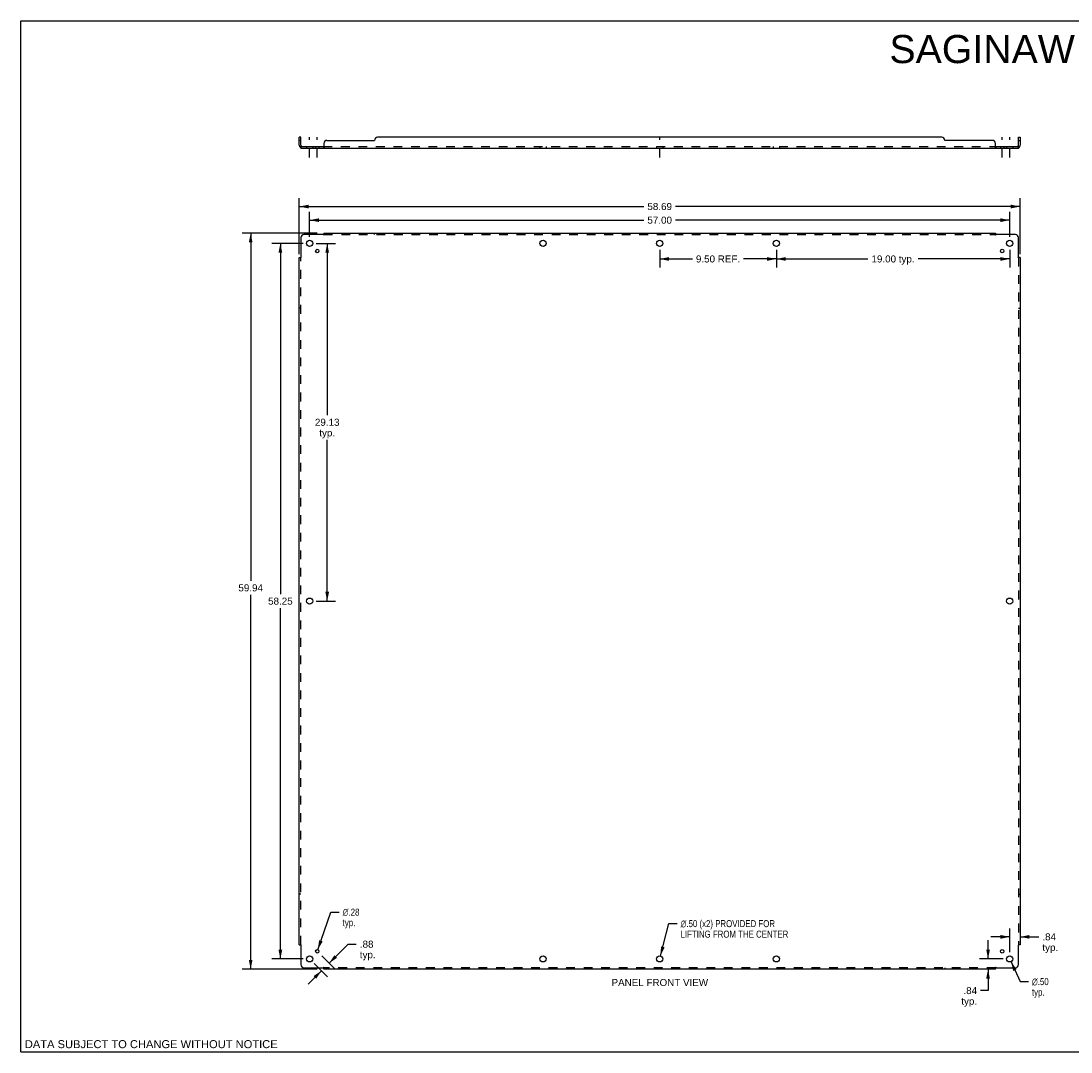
# Model space of a CAD drawing. Header units: inches. Extents: x 0 to 130, y 0 to 84.
# Tile 1 of 2: x 0 to 85, y 0 to 84. Entities that reach past the tile are written whole.
import ezdxf

# ---------------------------------------------------------------- set-up
doc = ezdxf.new("R2010")
doc.units = ezdxf.units.IN
doc.header["$LTSCALE"] = 7.134538
doc.header["$MEASUREMENT"] = 0
doc.linetypes.add('DASHED', pattern=[0.2, 0.1, -0.1])
doc.linetypes.add('HIDDEN', pattern=[0.2, 0.1, -0.1])
doc.layers.get('0').update_dxf_attribs({"linetype": 'CONTINUOUS'})
for name, color, linetype in [('21_WIDE_OR_GREATER', 7, 'CONTINUOUS'), ('DEFAULT_2', 8, 'HIDDEN'), ('DIMENSIONS', 7, 'CONTINUOUS')]:
    doc.layers.add(name, color=color, linetype=linetype)
doc.styles.get("Standard").update_dxf_attribs({"font": 'arial.ttf'})
doc.styles.add('TEXTSTYLE_1', font='gdt', dxfattribs={"width": 0.8})
doc.dimstyles.new('DIMSTYLE_1', dxfattribs={"dimtxt": 0.572289, "dimasz": 0.763052, "dimexe": 0.09, "dimexo": 0.07, "dimgap": 0.0375, "dimtad": 0, "dimtih": 1, "dimtoh": 1, "dimzin": 4, "dimdsep": 46, "dimtxsty": 'Standard', "dimblk": '_FILLED', "dimblk1": '_FILLED', "dimblk2": '_FILLED', "dimcen": 0.09, "dimadec": 3, "dimazin": 1, "dimtfac": 1, "dimtdec": 3, "dimtofl": 0, "dimtmove": 0, "dimatfit": 3, "dimldrblk": '_FILLED', "dimfxl": 0, "dimtolj": 1, "dimtzin": 4, "dimarcsym": 0})
doc.dimstyles.new('DIMSTYLE_2', dxfattribs={"dimtxt": 0.572289, "dimasz": 0.763052, "dimexe": 0.09, "dimexo": 0.07, "dimgap": 0.09, "dimtad": 0, "dimtih": 1, "dimtoh": 1, "dimzin": 4, "dimdsep": 46, "dimtxsty": 'Standard', "dimblk": '_FILLED', "dimblk1": '_FILLED', "dimblk2": '_FILLED', "dimcen": 0.09, "dimadec": 3, "dimazin": 1, "dimtfac": 1, "dimtdec": 3, "dimtofl": 0, "dimtmove": 0, "dimatfit": 1, "dimldrblk": '_FILLED', "dimfxl": 0, "dimtolj": 1, "dimtzin": 4, "dimarcsym": 0})

# ---------------------------------------------------------------- blocks, each defined once
blk = doc.blocks.new('_FILLED')
at = {"color": 0, "linetype": 'ByBlock'}
blk.add_solid([(0, 0), (-1, 0.2), (-1, -0.2)], dxfattribs=at)
blk = doc.blocks.new('*D1')
at = {"layer": 'DIMENSIONS', "color": 2, "linetype": 'Continuous'}
for p, q in [((61.502, 65.296), (61.502, 63.877)), ((80.502, 65.296), (80.502, 63.877)), ((61.502, 64.564), (68.962, 64.564)), ((80.502, 64.564), (73.042, 64.564))]:
    blk.add_line(p, q, dxfattribs=at)
at = {"layer": 'DIMENSIONS', "color": 2, "linetype": 'Continuous', "xscale": 0.7630522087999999, "yscale": 0.7630522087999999, "zscale": 0.7630522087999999, "rotation": 180}
blk.add_blockref('_FILLED', (61.502, 64.564), dxfattribs=at)
at = {"layer": 'DIMENSIONS', "color": 2, "linetype": 'Continuous', "xscale": 0.7630522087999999, "yscale": 0.7630522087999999, "zscale": 0.7630522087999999}
blk.add_blockref('_FILLED', (80.502, 64.564), dxfattribs=at)
at = {"layer": 'DIMENSIONS', "color": 2, "linetype": 'Continuous', "insert": (71.002, 64.85), "char_height": 0.5723, "width": 3.5082, "attachment_point": 2, "line_spacing_factor": 0.9}
blk.add_mtext('19.00 typ.', dxfattribs=at)
blk = doc.blocks.new('*D2')
at = {"layer": 'DIMENSIONS', "color": 2, "linetype": 'Continuous'}
for p, q in [((52.002, 65.296), (52.002, 63.877)), ((61.502, 65.296), (61.502, 63.877)), ((52.002, 64.564), (54.669, 64.564)), ((61.502, 64.564), (58.835, 64.564))]:
    blk.add_line(p, q, dxfattribs=at)
at = {"layer": 'DIMENSIONS', "color": 2, "linetype": 'Continuous', "xscale": 0.7630522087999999, "yscale": 0.7630522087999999, "zscale": 0.7630522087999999, "rotation": 180}
blk.add_blockref('_FILLED', (52.002, 64.564), dxfattribs=at)
at = {"layer": 'DIMENSIONS', "color": 2, "linetype": 'Continuous', "xscale": 0.7630522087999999, "yscale": 0.7630522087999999, "zscale": 0.7630522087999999}
blk.add_blockref('_FILLED', (61.502, 64.564), dxfattribs=at)
at = {"layer": 'DIMENSIONS', "color": 2, "linetype": 'Continuous', "insert": (56.752, 64.85), "char_height": 0.5723, "width": 3.5933, "attachment_point": 2, "line_spacing_factor": 0.9}
blk.add_mtext('9.50 REF.', dxfattribs=at)
blk = doc.blocks.new('*D3')
at = {"layer": 'DIMENSIONS', "color": 2, "linetype": 'Continuous'}
for p, q in [((52.065, 7.822), (52.749, 10.452)), ((52.749, 10.452), (53.416, 10.452))]:
    blk.add_line(p, q, dxfattribs=at)
at = {"layer": 'DIMENSIONS', "color": 2, "linetype": 'Continuous', "xscale": 0.7630522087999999, "yscale": 0.7630522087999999, "zscale": 0.7630522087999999, "rotation": 255.4272772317}
blk.add_blockref('_FILLED', (52.065, 7.822), dxfattribs=at)
at = {"layer": 'DIMENSIONS', "color": 2, "linetype": 'Continuous', "insert": (53.702, 10.738), "char_height": 0.57229, "width": 10.94796, "attachment_point": 1, "line_spacing_factor": 0.9, "style": 'TEXTSTYLE_1'}
blk.add_mtext('{\\fgdt;n}\\fArial;.50 (x2) PROVIDED FOR\\PLIFTING FROM THE CENTER', dxfattribs=at)
blk = doc.blocks.new('*D4')
at = {"layer": 'DIMENSIONS', "color": 2, "linetype": 'Continuous'}
for p, q in [((24.036, 65.83), (25.616, 65.83)), ((24.93, 65.83), (24.93, 51.84)), ((24.93, 36.705), (24.93, 49.837)), ((24.036, 36.705), (25.616, 36.705))]:
    blk.add_line(p, q, dxfattribs=at)
at = {"layer": 'DIMENSIONS', "color": 2, "linetype": 'Continuous', "xscale": 0.7630522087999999, "yscale": 0.7630522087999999, "zscale": 0.7630522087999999}
for p, rotation in [((24.93, 65.83), 90), ((24.93, 36.705), 270)]:
    blk.add_blockref('_FILLED', p, dxfattribs=dict(at, rotation=rotation))
at = {"layer": 'DIMENSIONS', "color": 2, "linetype": 'Continuous', "insert": (24.93, 51.553), "char_height": 0.5723, "width": 1.99982, "attachment_point": 2, "line_spacing_factor": 0.9}
blk.add_mtext('29.13\\Ptyp.', dxfattribs=at)
blk = doc.blocks.new('*D5')
at = {"layer": 'DIMENSIONS', "color": 2, "linetype": 'Continuous'}
for p, q in [((23.502, 66.364), (23.502, 68.409)), ((80.502, 66.364), (80.502, 68.409)), ((23.502, 67.723), (50.716, 67.723)), ((80.502, 67.723), (53.288, 67.723))]:
    blk.add_line(p, q, dxfattribs=at)
at = {"layer": 'DIMENSIONS', "color": 2, "linetype": 'Continuous', "xscale": 0.7630522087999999, "yscale": 0.7630522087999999, "zscale": 0.7630522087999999, "rotation": 180}
blk.add_blockref('_FILLED', (23.502, 67.723), dxfattribs=at)
at = {"layer": 'DIMENSIONS', "color": 2, "linetype": 'Continuous', "xscale": 0.7630522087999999, "yscale": 0.7630522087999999, "zscale": 0.7630522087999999}
blk.add_blockref('_FILLED', (80.502, 67.723), dxfattribs=at)
at = {"layer": 'DIMENSIONS', "color": 2, "linetype": 'Continuous', "insert": (52.002, 68.009), "char_height": 0.5723, "width": 1.99982, "attachment_point": 2, "line_spacing_factor": 0.9}
blk.add_mtext('57.00', dxfattribs=at)
blk = doc.blocks.new('*D6')
at = {"layer": 'DIMENSIONS', "color": 2, "linetype": 'Continuous'}
for p, q in [((22.658, 64.958), (22.658, 69.517)), ((81.346, 64.958), (81.346, 69.517)), ((22.658, 68.83), (50.716, 68.83)), ((81.346, 68.83), (53.288, 68.83))]:
    blk.add_line(p, q, dxfattribs=at)
at = {"layer": 'DIMENSIONS', "color": 2, "linetype": 'Continuous', "xscale": 0.7630522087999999, "yscale": 0.7630522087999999, "zscale": 0.7630522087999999, "rotation": 180}
blk.add_blockref('_FILLED', (22.658, 68.83), dxfattribs=at)
at = {"layer": 'DIMENSIONS', "color": 2, "linetype": 'Continuous', "xscale": 0.7630522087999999, "yscale": 0.7630522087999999, "zscale": 0.7630522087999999}
blk.add_blockref('_FILLED', (81.346, 68.83), dxfattribs=at)
at = {"layer": 'DIMENSIONS', "color": 2, "linetype": 'Continuous', "insert": (52.002, 69.116), "char_height": 0.5723, "width": 1.99982, "attachment_point": 2, "line_spacing_factor": 0.9}
blk.add_mtext('58.69', dxfattribs=at)
blk = doc.blocks.new('*D7')
at = {"layer": 'DIMENSIONS', "color": 2, "linetype": 'Continuous'}
for p, q in [((22.968, 65.83), (20.432, 65.83)), ((21.118, 65.83), (21.118, 37.277)), ((21.118, 7.58), (21.118, 36.132)), ((22.968, 7.58), (20.432, 7.58))]:
    blk.add_line(p, q, dxfattribs=at)
at = {"layer": 'DIMENSIONS', "color": 2, "linetype": 'Continuous', "xscale": 0.7630522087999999, "yscale": 0.7630522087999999, "zscale": 0.7630522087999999}
for p, rotation in [((21.118, 65.83), 90), ((21.118, 7.58), 270)]:
    blk.add_blockref('_FILLED', p, dxfattribs=dict(at, rotation=rotation))
at = {"layer": 'DIMENSIONS', "color": 2, "linetype": 'Continuous', "insert": (21.118, 36.991), "char_height": 0.5723, "width": 1.99982, "attachment_point": 2, "line_spacing_factor": 0.9}
blk.add_mtext('58.25', dxfattribs=at)
blk = doc.blocks.new('*D8')
at = {"layer": '21_WIDE_OR_GREATER', "color": 2, "linetype": 'Continuous'}
for p, q in [((24.124, 66.674), (18.013, 66.674)), ((18.7, 66.674), (18.7, 38.359)), ((18.7, 6.736), (18.7, 37.214)), ((24.124, 6.736), (18.013, 6.736))]:
    blk.add_line(p, q, dxfattribs=at)
at = {"layer": '21_WIDE_OR_GREATER', "color": 2, "linetype": 'Continuous', "xscale": 0.7630522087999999, "yscale": 0.7630522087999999, "zscale": 0.7630522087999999}
for p, rotation in [((18.7, 66.674), 90), ((18.7, 6.736), 270)]:
    blk.add_blockref('_FILLED', p, dxfattribs=dict(at, rotation=rotation))
at = {"layer": '21_WIDE_OR_GREATER', "color": 2, "linetype": 'Continuous', "insert": (18.7, 38.073), "char_height": 0.5723, "width": 1.99982, "attachment_point": 2, "line_spacing_factor": 0.9}
blk.add_mtext('59.94', dxfattribs=at)
blk = doc.blocks.new('*D9')
at = {"layer": 'DIMENSIONS', "color": 2, "linetype": 'Continuous'}
for p, q in [((24.167, 8.331), (25.236, 11.388)), ((25.236, 11.388), (25.904, 11.388))]:
    blk.add_line(p, q, dxfattribs=at)
at = {"layer": 'DIMENSIONS', "color": 2, "linetype": 'Continuous', "xscale": 0.7630522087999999, "yscale": 0.7630522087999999, "zscale": 0.7630522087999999, "rotation": 250.7183775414}
blk.add_blockref('_FILLED', (24.167, 8.331), dxfattribs=at)
at = {"layer": 'DIMENSIONS', "color": 2, "linetype": 'Continuous', "insert": (26.19, 11.674), "char_height": 0.57229, "width": 1.87359, "attachment_point": 1, "line_spacing_factor": 0.9, "style": 'TEXTSTYLE_1'}
blk.add_mtext('{\\fgdt;n}\\fArial;.28\\Ptyp.', dxfattribs=at)
blk = doc.blocks.new('*D10')
at = {"layer": 'DIMENSIONS', "color": 2, "linetype": 'Continuous'}
for p, q in [((25.087, 7.232), (26.634, 8.778)), ((26.634, 8.778), (27.302, 8.778)), ((24.498, 7.821), (25.573, 6.746)), ((23.88, 7.202), (24.954, 6.127)), ((24.469, 6.613), (23.39, 5.534))]:
    blk.add_line(p, q, dxfattribs=at)
at = {"layer": 'DIMENSIONS', "color": 2, "linetype": 'Continuous', "xscale": 0.7630522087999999, "yscale": 0.7630522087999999, "zscale": 0.7630522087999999}
for p, rotation in [((25.087, 7.232), 225), ((24.469, 6.613), 45)]:
    blk.add_blockref('_FILLED', p, dxfattribs=dict(at, rotation=rotation))
at = {"layer": 'DIMENSIONS', "color": 2, "linetype": 'Continuous', "insert": (27.588, 9.064), "char_height": 0.5723, "width": 1.28712, "attachment_point": 1, "line_spacing_factor": 0.9}
blk.add_mtext('.88\\Ptyp.', dxfattribs=at)
blk = doc.blocks.new('*D11')
at = {"layer": 'DIMENSIONS', "color": 2, "linetype": 'Continuous'}
for p, q in [((80.607, 7.353), (81.356, 5.73)), ((81.356, 5.73), (82.024, 5.73))]:
    blk.add_line(p, q, dxfattribs=at)
at = {"layer": 'DIMENSIONS', "color": 2, "linetype": 'Continuous', "xscale": 0.7630522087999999, "yscale": 0.7630522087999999, "zscale": 0.7630522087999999, "rotation": 114.7864448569}
blk.add_blockref('_FILLED', (80.607, 7.353), dxfattribs=at)
at = {"layer": 'DIMENSIONS', "color": 2, "linetype": 'Continuous', "insert": (82.31, 6.016), "char_height": 0.57229, "width": 1.87359, "attachment_point": 1, "line_spacing_factor": 0.9, "style": 'TEXTSTYLE_1'}
blk.add_mtext('{\\fgdt;n}\\fArial;.50\\Ptyp.', dxfattribs=at)
blk = doc.blocks.new('*D12')
at = {"layer": '21_WIDE_OR_GREATER', "color": 2, "linetype": 'Continuous'}
for p, q in [((78.737, 7.58), (78.737, 9.106)), ((79.968, 7.58), (78.05, 7.58)), ((78.737, 6.736), (78.737, 5)), ((78.737, 5), (78.131, 5))]:
    blk.add_line(p, q, dxfattribs=at)
at = {"layer": '21_WIDE_OR_GREATER', "color": 2, "linetype": 'Continuous', "xscale": 0.7630522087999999, "yscale": 0.7630522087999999, "zscale": 0.7630522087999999}
for p, rotation in [((78.737, 7.58), 270), ((78.737, 6.736), 90)]:
    blk.add_blockref('_FILLED', p, dxfattribs=dict(at, rotation=rotation))
at = {"layer": '21_WIDE_OR_GREATER', "color": 2, "linetype": 'Continuous', "insert": (77.845, 5.286), "char_height": 0.5723, "width": 1.28712, "attachment_point": 3, "line_spacing_factor": 0.9}
blk.add_mtext('.84\\Ptyp.', dxfattribs=at)
blk = doc.blocks.new('*D13')
at = {"layer": 'DIMENSIONS', "color": 2, "linetype": 'Continuous'}
for p, q in [((80.502, 8.114), (80.502, 10.059)), ((80.502, 9.373), (78.976, 9.373)), ((81.346, 9.373), (82.872, 9.373))]:
    blk.add_line(p, q, dxfattribs=at)
at = {"layer": 'DIMENSIONS', "color": 2, "linetype": 'Continuous', "xscale": 0.7630522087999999, "yscale": 0.7630522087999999, "zscale": 0.7630522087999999}
blk.add_blockref('_FILLED', (80.502, 9.373), dxfattribs=at)
at = {"layer": 'DIMENSIONS', "color": 2, "linetype": 'Continuous', "xscale": 0.7630522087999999, "yscale": 0.7630522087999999, "zscale": 0.7630522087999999, "rotation": 180}
blk.add_blockref('_FILLED', (81.346, 9.373), dxfattribs=at)
at = {"layer": 'DIMENSIONS', "color": 2, "linetype": 'Continuous', "insert": (83.158, 9.659), "char_height": 0.5723, "width": 1.28712, "attachment_point": 1, "line_spacing_factor": 0.9}
blk.add_mtext('.84\\Ptyp.', dxfattribs=at)

msp = doc.modelspace()

# ---------------------------------------------------------------- linework, layer by layer
at = {"color": 7, "linetype": 'Continuous'}
for p, q in [((0, 0), (0, 83.936)), ((0, 83.936), (129.719, 83.936)), ((22.783, 74.466), (22.658, 74.466)), ((22.783, 73.828), (22.783, 74.466)), ((81.221, 74.466), (81.346, 74.466)), ((81.221, 73.828), (81.221, 74.466)), ((22.783, 74.216), (22.658, 74.216)), ((22.745, 73.645), (22.783, 73.692)), ((22.783, 73.716), (22.783, 73.591)), ((22.783, 73.716), (24.623, 73.716)), ((24.623, 73.716), (24.623, 73.591)), ((79.381, 73.716), (81.221, 73.716)), ((79.381, 73.716), (79.381, 73.591)), ((81.221, 74.216), (81.346, 74.216)), ((81.221, 73.716), (81.221, 73.591)), ((81.259, 73.645), (81.221, 73.692)), ((0, 0), (129.719, 0))]:
    msp.add_line(p, q, dxfattribs=at)
at = {"color": 3, "linetype": 'Continuous'}
for p, q in [((22.658, 73.828), (22.658, 74.466)), ((74.971, 74.466), (29.033, 74.466)), ((81.346, 74.466), (81.346, 73.828)), ((22.783, 73.591), (81.221, 73.591)), ((24.658, 73.966), (24.658, 73.645)), ((24.908, 74.216), (28.783, 74.216)), ((79.096, 74.216), (75.221, 74.216)), ((79.346, 73.645), (79.346, 73.966)), ((22.783, 66.299), (22.783, 64.709)), ((24.623, 66.549), (23.033, 66.549)), ((24.641, 66.567), (24.635, 66.561)), ((24.658, 66.674), (24.658, 66.587)), ((24.658, 66.674), (79.346, 66.674)), ((79.346, 66.674), (79.346, 66.587)), ((80.971, 66.549), (79.381, 66.549)), ((81.221, 64.709), (81.221, 66.299)), ((22.658, 8.736), (22.658, 64.674)), ((22.658, 64.674), (22.745, 64.674)), ((81.239, 64.691), (81.233, 64.697)), ((81.346, 64.674), (81.259, 64.674)), ((81.346, 64.674), (81.346, 8.736)), ((22.658, 8.736), (22.745, 8.736)), ((22.764, 8.719), (22.771, 8.713)), ((22.783, 8.701), (22.783, 7.111)), ((81.221, 7.111), (81.221, 8.701)), ((81.346, 8.736), (81.259, 8.736)), ((23.033, 6.861), (24.623, 6.861)), ((79.363, 6.842), (79.369, 6.849)), ((79.381, 6.861), (80.971, 6.861)), ((24.658, 6.736), (24.658, 6.822)), ((79.346, 6.736), (24.658, 6.736)), ((79.346, 6.736), (79.346, 6.822))]:
    msp.add_line(p, q, dxfattribs=at)
at = {"color": 2, "linetype": 'DASHED'}
for p, q in [((23.502, 72.828), (23.502, 74.479)), ((24.121, 72.828), (24.121, 74.479)), ((52.002, 72.828), (52.002, 74.479)), ((79.883, 72.828), (79.883, 74.479)), ((80.502, 72.828), (80.502, 74.479))]:
    msp.add_line(p, q, dxfattribs=at)
at = {"color": 3, "linetype": 'Continuous'}
for points in [[(22.745, 73.645), (22.747, 73.643), (22.749, 73.641), (22.751, 73.638), (22.753, 73.635), (22.755, 73.632), (22.757, 73.628), (22.758, 73.625), (22.76, 73.621), (22.763, 73.614)], [(22.763, 73.614), (22.764, 73.611), (22.766, 73.607), (22.767, 73.604), (22.769, 73.602), (22.771, 73.599), (22.773, 73.597), (22.775, 73.595), (22.776, 73.593), (22.778, 73.592), (22.78, 73.592), (22.782, 73.591), (22.783, 73.591)], [(24.647, 73.625), (24.644, 73.617), (24.643, 73.614), (24.641, 73.611), (24.64, 73.607), (24.638, 73.604), (24.636, 73.602), (24.635, 73.599), (24.633, 73.597), (24.631, 73.595), (24.629, 73.593), (24.627, 73.592), (24.626, 73.592), (24.624, 73.591), (24.623, 73.591)], [(24.658, 73.645), (24.657, 73.643), (24.655, 73.641), (24.653, 73.638), (24.652, 73.635), (24.65, 73.632), (24.649, 73.628), (24.647, 73.625)], [(79.346, 73.645), (79.347, 73.643), (79.349, 73.641), (79.35, 73.638), (79.352, 73.635), (79.354, 73.632), (79.355, 73.628), (79.357, 73.625), (79.36, 73.617)], [(79.36, 73.617), (79.361, 73.614), (79.363, 73.611), (79.364, 73.607), (79.366, 73.604), (79.367, 73.602), (79.369, 73.599), (79.371, 73.597), (79.373, 73.595), (79.375, 73.593), (79.376, 73.592), (79.378, 73.592), (79.38, 73.591), (79.381, 73.591)], [(81.244, 73.621), (81.241, 73.614), (81.239, 73.611), (81.238, 73.607), (81.236, 73.604), (81.235, 73.602), (81.233, 73.599), (81.231, 73.597), (81.229, 73.595), (81.227, 73.593), (81.225, 73.592), (81.224, 73.592), (81.222, 73.591), (81.221, 73.591)], [(81.259, 73.645), (81.257, 73.643), (81.255, 73.641), (81.253, 73.638), (81.251, 73.635), (81.249, 73.632), (81.247, 73.628), (81.246, 73.625), (81.244, 73.621)], [(24.635, 66.561), (24.633, 66.559), (24.631, 66.557), (24.629, 66.555), (24.627, 66.553), (24.626, 66.552), (24.624, 66.55), (24.623, 66.549)], [(24.658, 66.587), (24.657, 66.585), (24.655, 66.583), (24.653, 66.581), (24.652, 66.579), (24.65, 66.577), (24.649, 66.575), (24.647, 66.573), (24.646, 66.572), (24.644, 66.57), (24.643, 66.569), (24.641, 66.567)], [(79.346, 66.587), (79.347, 66.585), (79.349, 66.583), (79.35, 66.581), (79.352, 66.579), (79.354, 66.577), (79.355, 66.575), (79.357, 66.573), (79.358, 66.572), (79.36, 66.57), (79.361, 66.569), (79.363, 66.567)], [(79.363, 66.567), (79.369, 66.561), (79.371, 66.559), (79.373, 66.557), (79.375, 66.555), (79.376, 66.553), (79.378, 66.552), (79.38, 66.55), (79.381, 66.549)], [(22.745, 64.674), (22.747, 64.675), (22.749, 64.677), (22.751, 64.678), (22.753, 64.68), (22.755, 64.681), (22.757, 64.683), (22.758, 64.684), (22.76, 64.686), (22.761, 64.688), (22.763, 64.689), (22.764, 64.691)], [(22.764, 64.691), (22.771, 64.697), (22.773, 64.699), (22.775, 64.701), (22.776, 64.703), (22.778, 64.704), (22.78, 64.706), (22.782, 64.707), (22.783, 64.709)], [(81.233, 64.697), (81.231, 64.699), (81.229, 64.701), (81.227, 64.703), (81.225, 64.704), (81.224, 64.706), (81.222, 64.707), (81.221, 64.709)], [(81.259, 64.674), (81.257, 64.675), (81.255, 64.677), (81.253, 64.678), (81.251, 64.68), (81.249, 64.681), (81.247, 64.683), (81.246, 64.684), (81.244, 64.686), (81.242, 64.688), (81.241, 64.689), (81.239, 64.691)], [(22.745, 8.736), (22.747, 8.734), (22.749, 8.733), (22.751, 8.731), (22.753, 8.73), (22.755, 8.728), (22.757, 8.727), (22.758, 8.725), (22.76, 8.724), (22.761, 8.722), (22.763, 8.721), (22.764, 8.719)], [(22.771, 8.713), (22.773, 8.711), (22.775, 8.709), (22.776, 8.707), (22.778, 8.705), (22.78, 8.704), (22.782, 8.702), (22.783, 8.701)], [(81.239, 8.719), (81.233, 8.713), (81.231, 8.711), (81.229, 8.709), (81.227, 8.707), (81.225, 8.705), (81.224, 8.704), (81.222, 8.702), (81.221, 8.701)], [(81.259, 8.736), (81.257, 8.734), (81.255, 8.733), (81.253, 8.731), (81.251, 8.73), (81.249, 8.728), (81.247, 8.727), (81.246, 8.725), (81.244, 8.724), (81.242, 8.722), (81.241, 8.721), (81.239, 8.719)], [(24.641, 6.842), (24.635, 6.849), (24.633, 6.851), (24.631, 6.852), (24.629, 6.854), (24.627, 6.856), (24.626, 6.858), (24.624, 6.86), (24.623, 6.861)], [(24.658, 6.822), (24.657, 6.825), (24.655, 6.827), (24.653, 6.829), (24.652, 6.831), (24.65, 6.833), (24.649, 6.834), (24.647, 6.836), (24.646, 6.838), (24.644, 6.839), (24.643, 6.841), (24.641, 6.842)], [(79.346, 6.822), (79.347, 6.825), (79.349, 6.827), (79.35, 6.829), (79.352, 6.831), (79.354, 6.833), (79.355, 6.834), (79.357, 6.836), (79.358, 6.838), (79.36, 6.839), (79.361, 6.841), (79.363, 6.842)], [(79.369, 6.849), (79.371, 6.851), (79.373, 6.852), (79.375, 6.854), (79.376, 6.856), (79.378, 6.858), (79.38, 6.86), (79.381, 6.861)]]:
    msp.add_lwpolyline(points, dxfattribs=at)
at = {"color": 7, "linetype": 'Continuous'}
for points in [[(22.795, 73.721), (22.793, 73.72), (22.791, 73.718), (22.789, 73.717), (22.787, 73.717)], [(22.807, 73.731), (22.805, 73.729), (22.802, 73.727), (22.8, 73.725), (22.798, 73.723), (22.795, 73.721)], [(22.824, 73.742), (22.823, 73.742), (22.823, 73.742), (22.822, 73.742), (22.821, 73.742), (22.82, 73.742), (22.818, 73.741), (22.817, 73.74), (22.816, 73.739), (22.814, 73.737), (22.812, 73.736), (22.811, 73.734), (22.807, 73.731)], [(24.636, 73.727), (24.634, 73.725), (24.633, 73.723), (24.632, 73.721), (24.63, 73.72), (24.629, 73.718), (24.627, 73.717), (24.626, 73.717), (24.624, 73.716), (24.623, 73.716)], [(24.658, 73.742), (24.656, 73.742), (24.655, 73.742), (24.653, 73.742), (24.651, 73.742), (24.65, 73.742), (24.648, 73.741), (24.647, 73.74), (24.645, 73.739), (24.644, 73.737), (24.642, 73.736), (24.641, 73.734), (24.64, 73.733), (24.638, 73.731), (24.636, 73.727)], [(79.346, 73.742), (79.347, 73.742), (79.349, 73.742), (79.351, 73.742), (79.352, 73.742), (79.354, 73.742), (79.355, 73.741), (79.357, 73.74), (79.359, 73.739), (79.36, 73.737), (79.361, 73.736), (79.363, 73.734), (79.364, 73.733), (79.365, 73.731)], [(79.365, 73.731), (79.368, 73.727), (79.369, 73.725), (79.371, 73.723), (79.372, 73.721), (79.374, 73.72), (79.375, 73.718), (79.377, 73.717), (79.378, 73.717), (79.38, 73.716), (79.381, 73.716)], [(81.18, 73.742), (81.18, 73.742), (81.181, 73.742), (81.182, 73.742), (81.183, 73.742), (81.184, 73.742), (81.185, 73.741), (81.187, 73.74), (81.188, 73.739), (81.19, 73.737), (81.191, 73.736), (81.193, 73.734)], [(81.193, 73.734), (81.197, 73.731), (81.199, 73.729), (81.201, 73.727), (81.204, 73.725), (81.206, 73.723), (81.208, 73.721)], [(81.208, 73.721), (81.211, 73.72), (81.213, 73.718), (81.215, 73.717), (81.217, 73.717)]]:
    msp.add_lwpolyline(points, dxfattribs=at)
at = {"color": 3, "linetype": 'Continuous'}
for centre, radius in [((23.502, 65.83), 0.25), ((42.502, 65.83), 0.25), ((52.002, 65.83), 0.25), ((61.502, 65.83), 0.25), ((80.502, 65.83), 0.25), ((24.121, 65.211), 0.141), ((79.883, 65.211), 0.141), ((23.502, 36.705), 0.25), ((80.502, 36.705), 0.25), ((23.502, 7.58), 0.25), ((24.121, 8.198), 0.141), ((42.502, 7.58), 0.25), ((52.002, 7.58), 0.25), ((61.502, 7.58), 0.25), ((79.883, 8.198), 0.141), ((80.502, 7.58), 0.25)]:
    msp.add_circle(centre, radius, dxfattribs=at)
for centre, radius, start, end in [((29.033, 74.216), 0.25, 90, 180), ((74.971, 74.216), 0.25, 0, 90), ((22.895, 73.828), 0.237, 180, 230.56585), ((24.908, 73.966), 0.25, 90, 180), ((79.096, 73.966), 0.25, 0, 90), ((81.109, 73.828), 0.237, 309.43415, 360), ((23.033, 66.299), 0.25, 90, 180), ((80.971, 66.299), 0.25, 0, 90), ((23.033, 7.111), 0.25, 180, 270), ((80.971, 7.111), 0.25, 270, 360)]:
    msp.add_arc(centre, radius, start, end, dxfattribs=at)
at = {"color": 7, "linetype": 'Continuous'}
for centre, start, end in [((22.895, 73.828), 180, 270), ((81.109, 73.828), 270, 360)]:
    msp.add_arc(centre, 0.112, start, end, dxfattribs=at)
at = {"layer": 'DEFAULT_2', "color": 8, "linetype": 'HIDDEN'}
for p, q in [((22.783, 73.692), (22.824, 73.742)), ((22.783, 73.657), (22.783, 73.657)), ((22.803, 73.717), (22.803, 73.716)), ((22.806, 73.72), (22.806, 73.72)), ((23.252, 73.716), (23.252, 73.591)), ((23.752, 73.716), (23.752, 73.591)), ((23.98, 73.716), (23.98, 73.591)), ((24.261, 73.716), (24.261, 73.591)), ((24.623, 73.716), (79.381, 73.716)), ((24.629, 73.718), (24.627, 73.717)), ((24.633, 73.597), (24.631, 73.595)), ((24.651, 73.742), (24.65, 73.742)), ((42.252, 73.716), (42.252, 73.591)), ((42.752, 73.716), (42.752, 73.591)), ((51.752, 73.716), (51.752, 73.591)), ((52.252, 73.716), (52.252, 73.591)), ((61.252, 73.716), (61.252, 73.591)), ((61.752, 73.716), (61.752, 73.591)), ((79.351, 73.742), (79.352, 73.742)), ((79.743, 73.716), (79.743, 73.591)), ((80.024, 73.716), (80.024, 73.591)), ((80.252, 73.716), (80.252, 73.591)), ((80.752, 73.716), (80.752, 73.591)), ((81.221, 73.692), (81.18, 73.742)), ((24.658, 66.587), (24.658, 66.508)), ((24.658, 66.549), (79.346, 66.549)), ((28.783, 66.549), (28.783, 66.674)), ((75.221, 66.549), (75.221, 66.674)), ((79.346, 66.587), (79.346, 66.508)), ((22.745, 64.674), (22.824, 64.674)), ((22.783, 8.736), (22.783, 64.674)), ((81.259, 64.674), (81.18, 64.674)), ((81.221, 64.674), (81.221, 8.736)), ((22.783, 60.549), (22.658, 60.549)), ((81.221, 60.549), (81.346, 60.549)), ((22.783, 12.861), (22.658, 12.861)), ((81.221, 12.861), (81.346, 12.861)), ((22.745, 8.736), (22.824, 8.736)), ((81.259, 8.736), (81.18, 8.736)), ((24.658, 6.822), (24.658, 6.902)), ((79.346, 6.861), (24.658, 6.861)), ((28.783, 6.861), (28.783, 6.736)), ((75.221, 6.861), (75.221, 6.736)), ((79.346, 6.822), (79.346, 6.902))]:
    msp.add_line(p, q, dxfattribs=at)
for points in [[(22.783, 73.657), (22.783, 73.657), (22.783, 73.657), (22.783, 73.657), (22.783, 73.658), (22.783, 73.658), (22.783, 73.659), (22.783, 73.659), (22.783, 73.66), (22.784, 73.66), (22.784, 73.661), (22.784, 73.662), (22.784, 73.662), (22.784, 73.663), (22.784, 73.664), (22.784, 73.665), (22.784, 73.665), (22.785, 73.666), (22.785, 73.667), (22.785, 73.667), (22.785, 73.668), (22.785, 73.669), (22.786, 73.67), (22.786, 73.671), (22.786, 73.671), (22.786, 73.672), (22.786, 73.673), (22.787, 73.674), (22.787, 73.675), (22.787, 73.675), (22.787, 73.676), (22.787, 73.677), (22.788, 73.678), (22.788, 73.679), (22.788, 73.68), (22.789, 73.681), (22.789, 73.682), (22.789, 73.682), (22.789, 73.683), (22.79, 73.684), (22.79, 73.685), (22.79, 73.686), (22.791, 73.687), (22.791, 73.688), (22.791, 73.689), (22.792, 73.69), (22.792, 73.691), (22.793, 73.692), (22.793, 73.693), (22.793, 73.694), (22.794, 73.695), (22.794, 73.696), (22.795, 73.697), (22.795, 73.698), (22.795, 73.699), (22.796, 73.7), (22.796, 73.701), (22.797, 73.702), (22.797, 73.703), (22.797, 73.704), (22.798, 73.705), (22.798, 73.706), (22.799, 73.707), (22.799, 73.707), (22.799, 73.708), (22.8, 73.709), (22.8, 73.71), (22.801, 73.711), (22.801, 73.711), (22.801, 73.712), (22.802, 73.713), (22.802, 73.713), (22.802, 73.714), (22.803, 73.715), (22.803, 73.716), (22.804, 73.716), (22.804, 73.717), (22.804, 73.717), (22.805, 73.718), (22.805, 73.719), (22.805, 73.719), (22.806, 73.72), (22.806, 73.72), (22.806, 73.72), (22.806, 73.72)], [(22.787, 73.717), (22.785, 73.716), (22.783, 73.716)], [(22.783, 73.66), (22.783, 73.659), (22.783, 73.659), (22.783, 73.658), (22.783, 73.658), (22.783, 73.657), (22.783, 73.657), (22.783, 73.657), (22.783, 73.657)], [(22.806, 73.72), (22.806, 73.72), (22.806, 73.72), (22.806, 73.72), (22.806, 73.719), (22.805, 73.719), (22.805, 73.719), (22.805, 73.718), (22.804, 73.718), (22.804, 73.717), (22.803, 73.717)], [(24.627, 73.717), (24.626, 73.717), (24.624, 73.716)], [(24.627, 73.592), (24.626, 73.592), (24.624, 73.591)], [(24.648, 73.741), (24.647, 73.74), (24.645, 73.739)], [(79.354, 73.742), (79.355, 73.741), (79.357, 73.74)], [(79.371, 73.597), (79.373, 73.595), (79.375, 73.593), (79.376, 73.592), (79.378, 73.592)], [(79.377, 73.717), (79.378, 73.717), (79.38, 73.716)], [(81.201, 73.716), (81.2, 73.717), (81.2, 73.717), (81.199, 73.718), (81.199, 73.718), (81.199, 73.719), (81.198, 73.719), (81.198, 73.72), (81.198, 73.72), (81.198, 73.72), (81.198, 73.72), (81.198, 73.72)], [(81.198, 73.72), (81.198, 73.72), (81.198, 73.72), (81.198, 73.72), (81.198, 73.72), (81.198, 73.72), (81.198, 73.719), (81.199, 73.719), (81.199, 73.718), (81.199, 73.718), (81.199, 73.717), (81.2, 73.717), (81.2, 73.716), (81.2, 73.716), (81.201, 73.715), (81.201, 73.714), (81.201, 73.714), (81.202, 73.713), (81.202, 73.712), (81.203, 73.712), (81.203, 73.711), (81.203, 73.71), (81.204, 73.71), (81.204, 73.709), (81.204, 73.708), (81.205, 73.707), (81.205, 73.707), (81.205, 73.706), (81.206, 73.705), (81.206, 73.704), (81.207, 73.703), (81.207, 73.703), (81.207, 73.702), (81.208, 73.701), (81.208, 73.7), (81.208, 73.699), (81.209, 73.698), (81.209, 73.697), (81.209, 73.696), (81.21, 73.696), (81.21, 73.695), (81.211, 73.694), (81.211, 73.693), (81.211, 73.692), (81.212, 73.691), (81.212, 73.69), (81.212, 73.689), (81.213, 73.687), (81.213, 73.686), (81.214, 73.685), (81.214, 73.684), (81.214, 73.683), (81.215, 73.682), (81.215, 73.681), (81.215, 73.68), (81.216, 73.679), (81.216, 73.678), (81.216, 73.676), (81.217, 73.675), (81.217, 73.674), (81.217, 73.673), (81.218, 73.672), (81.218, 73.671), (81.218, 73.67), (81.218, 73.669), (81.219, 73.668), (81.219, 73.667), (81.219, 73.666), (81.219, 73.665), (81.219, 73.664), (81.22, 73.663), (81.22, 73.662), (81.22, 73.662), (81.22, 73.661), (81.22, 73.66), (81.22, 73.659), (81.22, 73.658), (81.221, 73.658), (81.221, 73.657), (81.221, 73.657), (81.221, 73.657)], [(81.217, 73.717), (81.219, 73.716), (81.221, 73.716)], [(81.221, 73.657), (81.221, 73.657), (81.221, 73.657), (81.221, 73.658), (81.221, 73.658), (81.221, 73.659), (81.221, 73.66)], [(81.221, 73.657), (81.221, 73.657), (81.221, 73.657), (81.221, 73.657)], [(24.636, 66.529), (24.633, 66.534), (24.632, 66.536), (24.63, 66.539), (24.629, 66.541), (24.627, 66.543), (24.626, 66.545), (24.624, 66.547), (24.623, 66.549)], [(24.658, 66.508), (24.656, 66.508), (24.655, 66.509), (24.653, 66.51), (24.651, 66.511), (24.65, 66.512), (24.648, 66.513), (24.647, 66.515), (24.645, 66.516), (24.644, 66.518), (24.642, 66.519), (24.641, 66.521), (24.64, 66.523), (24.638, 66.525), (24.637, 66.527), (24.636, 66.529)], [(79.346, 66.508), (79.347, 66.508), (79.349, 66.509), (79.351, 66.51), (79.352, 66.511), (79.354, 66.512), (79.355, 66.513), (79.357, 66.515), (79.359, 66.516), (79.36, 66.518), (79.361, 66.519), (79.363, 66.521), (79.364, 66.523), (79.365, 66.525), (79.367, 66.527), (79.368, 66.529), (79.371, 66.534)], [(79.371, 66.534), (79.372, 66.536), (79.374, 66.539), (79.375, 66.541), (79.377, 66.543), (79.378, 66.545), (79.38, 66.547), (79.381, 66.549)], [(22.798, 64.699), (22.795, 64.7), (22.793, 64.702), (22.791, 64.703), (22.789, 64.705), (22.787, 64.706), (22.785, 64.707), (22.783, 64.709)], [(22.824, 64.674), (22.823, 64.675), (22.823, 64.677), (22.822, 64.679), (22.821, 64.68), (22.82, 64.682), (22.818, 64.683), (22.817, 64.685), (22.816, 64.686), (22.814, 64.688), (22.812, 64.689), (22.811, 64.691), (22.809, 64.692), (22.807, 64.693), (22.805, 64.695), (22.802, 64.696), (22.798, 64.699)], [(81.18, 64.674), (81.18, 64.675), (81.181, 64.677), (81.182, 64.679), (81.183, 64.68), (81.184, 64.682), (81.185, 64.683), (81.187, 64.685), (81.188, 64.686), (81.19, 64.688), (81.191, 64.689), (81.193, 64.691), (81.195, 64.692), (81.197, 64.693), (81.199, 64.695), (81.201, 64.696)], [(81.201, 64.696), (81.206, 64.699), (81.208, 64.7), (81.211, 64.702), (81.213, 64.703), (81.215, 64.705), (81.217, 64.706), (81.219, 64.707), (81.221, 64.709)], [(22.802, 8.714), (22.798, 8.711), (22.795, 8.709), (22.793, 8.708), (22.791, 8.706), (22.789, 8.705), (22.787, 8.704), (22.785, 8.702), (22.783, 8.701)], [(22.824, 8.736), (22.823, 8.734), (22.823, 8.733), (22.822, 8.731), (22.821, 8.729), (22.82, 8.728), (22.818, 8.726), (22.817, 8.725), (22.816, 8.723), (22.814, 8.722), (22.812, 8.72), (22.811, 8.719), (22.809, 8.718), (22.807, 8.716), (22.805, 8.715), (22.802, 8.714)], [(81.18, 8.736), (81.18, 8.734), (81.181, 8.733), (81.182, 8.731), (81.183, 8.729), (81.184, 8.728), (81.185, 8.726), (81.187, 8.725), (81.188, 8.723), (81.19, 8.722), (81.191, 8.72), (81.193, 8.719), (81.195, 8.718), (81.197, 8.716), (81.199, 8.715), (81.201, 8.714), (81.206, 8.711)], [(81.206, 8.711), (81.208, 8.709), (81.211, 8.708), (81.213, 8.706), (81.215, 8.705), (81.217, 8.704), (81.219, 8.702), (81.221, 8.701)], [(24.633, 6.876), (24.632, 6.873), (24.63, 6.871), (24.629, 6.869), (24.627, 6.867), (24.626, 6.865), (24.624, 6.863), (24.623, 6.861)], [(24.658, 6.902), (24.656, 6.901), (24.655, 6.9), (24.653, 6.9), (24.651, 6.899), (24.65, 6.898), (24.648, 6.896), (24.647, 6.895), (24.645, 6.894), (24.644, 6.892), (24.642, 6.89), (24.641, 6.888), (24.64, 6.887), (24.638, 6.885), (24.637, 6.883), (24.636, 6.88), (24.633, 6.876)], [(79.346, 6.902), (79.347, 6.901), (79.349, 6.9), (79.351, 6.9), (79.352, 6.899), (79.354, 6.898), (79.355, 6.896), (79.357, 6.895), (79.359, 6.894), (79.36, 6.892), (79.361, 6.89), (79.363, 6.888), (79.364, 6.887), (79.365, 6.885), (79.367, 6.883), (79.368, 6.88)], [(79.368, 6.88), (79.371, 6.876), (79.372, 6.873), (79.374, 6.871), (79.375, 6.869), (79.377, 6.867), (79.378, 6.865), (79.38, 6.863), (79.381, 6.861)]]:
    msp.add_lwpolyline(points, dxfattribs=at)
for centre, start, end in [((22.895, 73.828), 230.56585, 270), ((81.109, 73.828), 270, 309.43415)]:
    msp.add_arc(centre, 0.237, start, end, dxfattribs=at)

# ---------------------------------------------------------------- texts
at = {"layer": 'DIMENSIONS', "color": 2, "linetype": 'Continuous', "attachment_point": 2, "line_spacing_factor": 0.9}
for s, insert, char_height, width in [('SAGINAW CONTROL & ENGINEERING\\PSCE-N68P66', (99.667, 82.796), 2.28916, 57.8161), ('PANEL FRONT VIEW', (52.014, 5.942), 0.57229, 7.84611), ('DATA SUBJECT TO CHANGE WITHOUT NOTICE', (10.604, 0.963), 0.64859, 20.54766)]:
    msp.add_mtext(s, dxfattribs=dict(at, insert=insert, char_height=char_height, width=width))

# ---------------------------------------------------------------- dimensions: what is measured, and where the dimension line sits
at = {"layer": '21_WIDE_OR_GREATER', "color": 2, "linetype": 'Continuous'}
dim = msp.add_linear_dim(base=(18.7, 66.674), p1=(24.194, 6.736), p2=(24.194, 66.674), angle=90, dimstyle='DIMSTYLE_1', dxfattribs=at)
dim.commit()
dim.dimension.update_dxf_attribs({"geometry": '*D8', "text_midpoint": (18.697, 37.783), "dimtype": 160})
dim = msp.add_linear_dim(base=(78.737, 7.58), p1=(79.096, 6.736), p2=(80.038, 7.58), angle=90, text='<>\\Ptyp.', dimstyle='DIMSTYLE_1', dxfattribs=at)
dim.commit()
dim.dimension.update_dxf_attribs({"geometry": '*D12', "text_midpoint": (77.201, 4.57), "dimtype": 160})
at = {"layer": 'DIMENSIONS', "color": 2, "linetype": 'Continuous'}
dim = msp.add_linear_dim(base=(81.346, 68.83), p1=(22.658, 64.888), p2=(81.346, 64.888), dimstyle='DIMSTYLE_1', dxfattribs=at)
dim.commit()
dim.dimension.update_dxf_attribs({"geometry": '*D6', "text_midpoint": (52, 68.827), "dimtype": 160})
for base, p1, p2, angle, picture, middle in [((23.502, 67.723), (80.502, 66.294), (23.502, 66.294), 180, '*D5', (52, 67.719)), ((21.118, 7.58), (23.038, 65.83), (23.038, 7.58), 270, '*D7', (21.118, 36.702))]:
    dim = msp.add_linear_dim(base=base, p1=p1, p2=p2, angle=angle, dimstyle='DIMSTYLE_1', dxfattribs=at)
    dim.commit()
    dim.dimension.update_dxf_attribs({"geometry": picture, "text_midpoint": middle, "dimtype": 160})
for base, p1, p2, angle, text, picture, middle in [((24.929649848, 36.704773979), (23.965991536, 65.829773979), (23.965991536, 36.704773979), 270, '<>\\Ptyp.', '*D4', (24.929649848, 50.838057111)), ((61.502, 64.564), (80.502, 65.366), (61.502, 65.366), 180, '<> typ.', '*D1', (71.002, 64.564)), ((80.502, 9.373), (81.346, 8.986), (80.502, 8.044), 180, '<>\\Ptyp.', '*D13', (83.801, 8.943)), ((24.469, 6.613), (24.449, 7.87), (23.83, 7.252), 225, '<>\\Ptyp.', '*D10', (28.231, 8.349))]:
    dim = msp.add_linear_dim(base=base, p1=p1, p2=p2, angle=angle, text=text, dimstyle='DIMSTYLE_1', dxfattribs=at)
    dim.commit()
    dim.dimension.update_dxf_attribs({"geometry": picture, "text_midpoint": middle, "dimtype": 160})
dim = msp.add_linear_dim(base=(61.502, 64.564), p1=(52.002, 65.366), p2=(61.502, 65.366), text='<> REF.', dimstyle='DIMSTYLE_1', dxfattribs=at)
dim.commit()
dim.dimension.update_dxf_attribs({"geometry": '*D2', "text_midpoint": (56.752, 64.564), "dimtype": 160})
for p1, p2, text, picture, middle in [((24.167, 8.331), (24.074, 8.066), '%%c<>\\Ptyp.', '*D9', (27.127, 10.958)), ((52.065, 7.822), (51.939, 7.338), '%%c<> (x2) PROVIDED FOR\\PLIFTING FROM THE CENTER', '*D3', (59.176, 10.023)), ((80.607, 7.353), (80.397, 7.807), '%%c<>\\Ptyp.', '*D11', (83.247, 5.3))]:
    dim = msp.add_diameter_dim_2p(p1=p1, p2=p2, text=text, dimstyle='DIMSTYLE_2', override={"dimpost": '<>'}, dxfattribs=at)
    dim.commit()
    dim.dimension.update_dxf_attribs({"geometry": picture, "text_midpoint": middle, "dimtype": 163})

doc.saveas('drawing.dxf')
